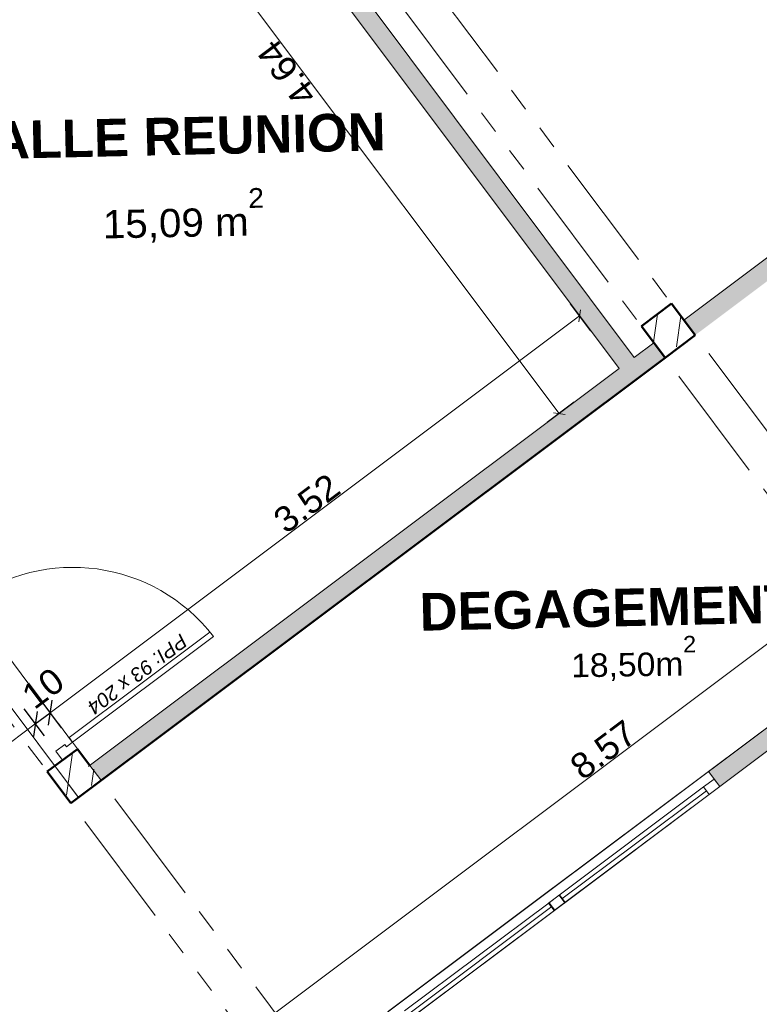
# Model space of a CAD drawing. Extents: x -61922 to 269817, y -51921 to -896.
# Tile 7 of 37: x -49345 to -45411, y -39387 to -34149. Entities that reach past the tile are written whole.
import ezdxf

# ---------------------------------------------------------------- set-up
doc = ezdxf.new("R2010")
doc.units = 0
doc.header["$LTSCALE"] = 0.1
doc.header["$MEASUREMENT"] = 0
doc.linetypes.add('FANTOME2', pattern=[1.25, 0.625, -0.125, 0.125, -0.125, 0.125, -0.125])
doc.layers.get('0').update_dxf_attribs({"lineweight": 9})
doc.layers.get('Defpoints').update_dxf_attribs({"lineweight": 9})
for name, color, linetype, lineweight in [('Cloisons', 7, 'Continuous', 9), ('Cotat_ 1_50', 7, 'Continuous', 9), ('Poteaux', 7, 'Continuous', 9), ('Poutres', 7, 'Continuous', 9), ('Revetement Sols', 7, 'Continuous', 9), ('Texte 2D', 7, 'Continuous', 9)]:
    doc.layers.add(name, color=color, linetype=linetype, lineweight=lineweight)
doc.styles.add('STYLE_GENERE_2', font='swissc.ttf', dxfattribs={"width": 1.25})
doc.styles.add('STYLE_GENERE_4', font='ariali.ttf')
doc.styles.add('STYLE_GENERE_6', font='arialbd.ttf')
doc.dimstyles.new('COTATION_EN_M', dxfattribs={"dimtxt": 135, "dimasz": 45, "dimexe": 80, "dimexo": 10, "dimgap": 3, "dimtad": 1, "dimlfac": 0.001, "dimzin": 0, "dimdsep": 46, "dimtxsty": 'STYLE_GENERE_2', "dimblk": 'OBLIQUE', "dimcen": 2.5, "dimclrd": 256, "dimclre": 256, "dimclrt": 256, "dimadec": 0, "dimazin": 0, "dimtfac": 1, "dimtix": 1, "dimtmove": 1, "dimatfit": 3, "dimldrblk": 'OBLIQUE', "dimfxl": 100, "dimfxlon": 1, "dimtfillclr": 256, "dimtolj": 1, "dimtzin": 1, "dimlwd": -1, "dimarcsym": 0})
doc.dimstyles.new('COTE CM', dxfattribs={"dimtxt": 135, "dimasz": 95, "dimexe": 80, "dimexo": 10, "dimgap": 10, "dimtad": 1, "dimdec": 0, "dimlfac": 0.1, "dimzin": 0, "dimtxsty": 'STYLE_GENERE_2', "dimblk": 'OBLIQUE', "dimcen": 0.09, "dimclrd": 256, "dimclre": 256, "dimclrt": 256, "dimadec": 0, "dimazin": 0, "dimtfac": 1, "dimtdec": 0, "dimtmove": 1, "dimatfit": 3, "dimfxl": 100, "dimfxlon": 1, "dimtolj": 1, "dimtzin": 0, "dimarcsym": 0})
pattern_1 = [(81.8604, (-49431.77, -45033.68), (-123.7407, 17.6982), [])]

# ---------------------------------------------------------------- blocks, each defined once
blk = doc.blocks.new('Baie Porte libre', base_point=(-22620.7, 257555.9))
at = {"layer": 'Cloisons', "linetype": 'Continuous'}
for p, q in [((-23370.7, 257555.9), (-23370.7, 257455.9)), ((-21870.7, 257555.9), (-21870.7, 257455.9))]:
    blk.add_line(p, q, dxfattribs=at)
blk = doc.blocks.new('_Oblique')
at = {"color": 0, "linetype": 'ByBlock', "lineweight": -2}
blk.add_line((-0.5, -0.5), (0.5, 0.5), dxfattribs=at)
blk = doc.blocks.new('*D922')
at = {"lineweight": -2, "ltscale": 10, "transparency": 16777216}
for p, q in [((-56987.3, -37903.4), (-57131.3, -38011.4)), ((-48648.3, -49025.8), (-48792.4, -49133.8))]:
    blk.add_line(p, q, dxfattribs=at)
at = {"ltscale": 10, "transparency": 16777216}
blk.add_line((-48728.3, -49085.8), (-57067.3, -37963.4), dxfattribs=at)
at = {"layer": 'Defpoints', "color": 0, "ltscale": 10, "transparency": 16777216}
for p in [(-55844.8, -37046.8), (-57067.3, -37963.4), (-47505.8, -48169.3)]:
    blk.add_point(p, dxfattribs=at)
at = {"ltscale": 10, "transparency": 16777216, "xscale": 45, "yscale": 45, "zscale": 45}
for p, rotation in [((-57067.3, -37963.4), 126.8603809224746), ((-48728.3, -49085.8), 306.8603809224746)]:
    blk.add_blockref('_Oblique', p, dxfattribs=dict(at, rotation=rotation))
at = {"ltscale": 10, "transparency": 16777216, "insert": (-52955.7, -43568), "char_height": 135, "attachment_point": 5, "rotation": 126.8604, "style": 'STYLE_GENERE_2'}
blk.add_mtext('\\A1;13.90', dxfattribs=at)
blk = doc.blocks.new('*D925')
at = {"lineweight": -2, "ltscale": 10, "transparency": 16777216}
for p, q in [((-42710.6, -35601.9), (-42818.6, -35457.9)), ((-49563.8, -40740), (-49671.7, -40596))]:
    blk.add_line(p, q, dxfattribs=at)
at = {"ltscale": 10, "transparency": 16777216}
blk.add_line((-49623.8, -40660), (-42770.6, -35521.9), dxfattribs=at)
at = {"layer": 'Defpoints', "color": 0, "ltscale": 10, "transparency": 16777216}
for p in [(-42770.6, -35521.9), (-42557.4, -35806.2), (-49410.6, -40944.3)]:
    blk.add_point(p, dxfattribs=at)
at = {"ltscale": 10, "transparency": 16777216, "xscale": 45, "yscale": 45, "zscale": 45}
for p, rotation in [((-42770.6, -35521.9), 36.86038092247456), ((-49623.8, -40660), 216.8603809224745)]:
    blk.add_blockref('_Oblique', p, dxfattribs=dict(at, rotation=rotation))
at = {"ltscale": 10, "transparency": 16777216, "insert": (-46240.5, -38033.1), "char_height": 135, "attachment_point": 5, "rotation": 36.8604, "style": 'STYLE_GENERE_2'}
blk.add_mtext('\\A1;8.57', dxfattribs=at)
blk = doc.blocks.new('*D931')
at = {"lineweight": -2, "ltscale": 10, "transparency": 16777216}
for p, q in [((-48711.2, -32591.6), (-48603.3, -32735.7)), ((-51194, -34453.1), (-51086.1, -34597.1))]:
    blk.add_line(p, q, dxfattribs=at)
at = {"ltscale": 10, "transparency": 16777216}
blk.add_line((-51134.1, -34533.1), (-48651.3, -32671.7), dxfattribs=at)
at = {"layer": 'Defpoints', "color": 0, "ltscale": 10, "transparency": 16777216}
for p in [(-48934.3, -32294.2), (-48651.3, -32671.7), (-51417.7, -34154.8)]:
    blk.add_point(p, dxfattribs=at)
at = {"ltscale": 10, "transparency": 16777216, "xscale": 45, "yscale": 45, "zscale": 45}
for p, rotation in [((-48651.3, -32671.7), 36.86038092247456), ((-51134.1, -34533.1), 216.8603809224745)]:
    blk.add_blockref('_Oblique', p, dxfattribs=dict(at, rotation=rotation))
at = {"ltscale": 10, "transparency": 16777216, "insert": (-49936, -33544.5), "char_height": 135, "attachment_point": 5, "rotation": 36.8604, "style": 'STYLE_GENERE_2'}
blk.add_mtext('\\A1;3.10', dxfattribs=at)
blk = doc.blocks.new('*D937')
at = {"lineweight": -2, "ltscale": 10, "transparency": 16777216}
for p, q in [((-45537.1, -33086.2), (-45681.1, -33194.2)), ((-44358.7, -34658), (-44502.7, -34766))]:
    blk.add_line(p, q, dxfattribs=at)
at = {"ltscale": 10, "transparency": 16777216}
blk.add_line((-45617.1, -33146.2), (-44438.7, -34718), dxfattribs=at)
at = {"layer": 'Defpoints', "color": 0, "ltscale": 10, "transparency": 16777216}
for p in [(-44484.7, -32297.1), (-43836.6, -34266.6), (-44438.7, -34718)]:
    blk.add_point(p, dxfattribs=at)
at = {"ltscale": 10, "transparency": 16777216, "xscale": 45, "yscale": 45, "zscale": 45}
for p, rotation in [((-45617.1, -33146.2), 126.8603809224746), ((-44438.7, -34718), 306.8603809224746)]:
    blk.add_blockref('_Oblique', p, dxfattribs=dict(at, rotation=rotation))
at = {"ltscale": 10, "transparency": 16777216, "insert": (-45085.8, -33975.5), "char_height": 135, "attachment_point": 5, "rotation": 126.8604, "style": 'STYLE_GENERE_2'}
blk.add_mtext('\\A1;1.96', dxfattribs=at)
blk = doc.blocks.new('*D945')
at = {"lineweight": -2, "ltscale": 10, "transparency": 16777216}
for p, q in [((-49175.8, -32475.2), (-49319.8, -32583.2)), ((-46395, -36184.1), (-46539, -36292.1))]:
    blk.add_line(p, q, dxfattribs=at)
at = {"ltscale": 10, "transparency": 16777216}
blk.add_line((-49255.8, -32535.2), (-46475, -36244.1), dxfattribs=at)
at = {"layer": 'Defpoints', "color": 0, "ltscale": 10, "transparency": 16777216}
for p in [(671.9, -896.2), (-48934.3, -32294.2), (-46475, -36244.1)]:
    blk.add_point(p, dxfattribs=at)
at = {"ltscale": 10, "transparency": 16777216, "xscale": 45, "yscale": 45, "zscale": 45}
for p, rotation in [((-49255.8, -32535.2), 126.8603809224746), ((-46475, -36244.1), 306.8603809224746)]:
    blk.add_blockref('_Oblique', p, dxfattribs=dict(at, rotation=rotation))
at = {"ltscale": 10, "transparency": 16777216, "insert": (-47923.2, -34433), "char_height": 135, "attachment_point": 5, "rotation": 126.8604, "style": 'STYLE_GENERE_2'}
blk.add_mtext('\\A1;4.64', dxfattribs=at)
blk = doc.blocks.new('*D955')
at = {"lineweight": -2, "ltscale": 10, "transparency": 16777216}
for p, q in [((-39282.5, -36800.6), (-39174.6, -36944.6)), ((-45605.2, -41790.9), (-45713.2, -41646.9))]:
    blk.add_line(p, q, dxfattribs=at)
at = {"ltscale": 10, "transparency": 16777216}
blk.add_line((-45665.2, -41710.9), (-39222.6, -36880.6), dxfattribs=at)
at = {"layer": 'Defpoints', "color": 0, "ltscale": 10, "transparency": 16777216}
for p in [(-40656.3, -34968.3), (-39222.6, -36880.6), (-45499.5, -41931.9)]:
    blk.add_point(p, dxfattribs=at)
at = {"ltscale": 10, "transparency": 16777216, "xscale": 45, "yscale": 45, "zscale": 45}
for p, rotation in [((-39222.6, -36880.6), 36.86038092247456), ((-45665.2, -41710.9), 216.8603809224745)]:
    blk.add_blockref('_Oblique', p, dxfattribs=dict(at, rotation=rotation))
at = {"ltscale": 10, "transparency": 16777216, "insert": (-42487.2, -39237.9), "char_height": 135, "attachment_point": 5, "rotation": 36.8604, "style": 'STYLE_GENERE_2'}
blk.add_mtext('\\A1;8.05', dxfattribs=at)
blk = doc.blocks.new('*D956')
at = {"lineweight": -2, "ltscale": 10, "transparency": 16777216}
for p, q in [((-49322.1, -37815.3), (-49214.2, -37959.3)), ((-50562.8, -38745.5), (-50454.8, -38889.5))]:
    blk.add_line(p, q, dxfattribs=at)
at = {"ltscale": 10, "transparency": 16777216}
blk.add_line((-50502.8, -38825.5), (-49262.2, -37895.3), dxfattribs=at)
at = {"layer": 'Defpoints', "color": 0, "ltscale": 10, "transparency": 16777216}
for p in [(-49891.5, -37055.9), (-49262.2, -37895.3), (-51132.2, -37986)]:
    blk.add_point(p, dxfattribs=at)
at = {"ltscale": 10, "transparency": 16777216, "xscale": 45, "yscale": 45, "zscale": 45}
for p, rotation in [((-49262.2, -37895.3), 36.86038092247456), ((-50502.8, -38825.5), 216.8603809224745)]:
    blk.add_blockref('_Oblique', p, dxfattribs=dict(at, rotation=rotation))
at = {"ltscale": 10, "transparency": 16777216, "insert": (-49925.8, -38302.6), "char_height": 135, "attachment_point": 5, "rotation": 36.8604, "style": 'STYLE_GENERE_2'}
blk.add_mtext('\\A1;1.55', dxfattribs=at)
blk = doc.blocks.new('*D957')
at = {"lineweight": -2, "ltscale": 10, "transparency": 16777216}
for p, q in [((-49322.1, -37815.3), (-49214.2, -37959.3)), ((-49122.5, -37915.6), (-49230.5, -37771.6)), ((-49262.2, -37895.3), (-49182.5, -37835.6))]:
    blk.add_line(p, q, dxfattribs=at)
at = {"layer": 'Defpoints', "color": 0, "ltscale": 10, "transparency": 16777216}
for p in [(-49891.5, -37055.9), (-49182.5, -37835.6), (-48972.1, -38116.3)]:
    blk.add_point(p, dxfattribs=at)
at = {"lineweight": -2, "ltscale": 10, "transparency": 16777216, "xscale": 95, "yscale": 95, "zscale": 95}
for p, rotation in [((-49182.5, -37835.6), 36.86038092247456), ((-49262.2, -37895.3), 216.8603809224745)]:
    blk.add_blockref('_Oblique', p, dxfattribs=dict(at, rotation=rotation))
at = {"ltscale": 10, "transparency": 16777216, "insert": (-49220.6, -37705.7), "char_height": 135, "attachment_point": 5, "rotation": 36.8604, "style": 'STYLE_GENERE_2'}
blk.add_mtext('\\A1;10', dxfattribs=at)
blk = doc.blocks.new('*D958')
at = {"lineweight": -2, "ltscale": 10, "transparency": 16777216}
for p, q in [((-46306.9, -35804.6), (-46414.9, -35660.6)), ((-49122.5, -37915.6), (-49230.5, -37771.6))]:
    blk.add_line(p, q, dxfattribs=at)
at = {"ltscale": 10, "transparency": 16777216}
blk.add_line((-49182.5, -37835.6), (-46366.9, -35724.6), dxfattribs=at)
at = {"layer": 'Defpoints', "color": 0, "ltscale": 10, "transparency": 16777216}
for p in [(-46366.9, -35724.6), (-46156.5, -36005.3), (-48972.1, -38116.3)]:
    blk.add_point(p, dxfattribs=at)
at = {"ltscale": 10, "transparency": 16777216, "xscale": 45, "yscale": 45, "zscale": 45}
for p, rotation in [((-46366.9, -35724.6), 36.86038092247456), ((-49182.5, -37835.6), 216.8603809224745)]:
    blk.add_blockref('_Oblique', p, dxfattribs=dict(at, rotation=rotation))
at = {"ltscale": 10, "transparency": 16777216, "insert": (-47818.1, -36722.2), "char_height": 135, "attachment_point": 5, "rotation": 36.8604, "style": 'STYLE_GENERE_2'}
blk.add_mtext('\\A1;3.52', dxfattribs=at)

msp = doc.modelspace()

# ---------------------------------------------------------------- hatches: boundary and pattern name
at = {"layer": 'Cloisons'}
msp.add_hatch(color=256, dxfattribs=at).paths.add_polyline_path([(-48934.286, -32294.152), (-46156.474, -36005.306), (-46076.464, -35945.319), (-48854.257, -32234.19)], flags=0)
at = {"layer": 'Cloisons', "linetype": 'Continuous', "lineweight": 60}
for points in [[(-45812.18, -35747.174), (-45752.193, -35827.184), (-43696.983, -34286.309), (-43836.897, -34266.224)], [(-45681.478, -38148.473), (-45621.491, -38228.482), (-44752.586, -37577.029), (-44812.573, -37497.019)], [(-49037.335, -38028.474), (-49117.345, -38088.461), (-49116.838, -38089.137), (-49036.828, -38029.15)]]:
    msp.add_hatch(color=7, dxfattribs=at).paths.add_polyline_path(points, flags=0)
msp.add_hatch(color=7, dxfattribs=at).paths.add_polyline_path([(-48972.067, -38116.272), (-48912.106, -38196.301), (-45912.213, -35947.158), (-45972.2, -35867.148)])
at = {"layer": 'Poteaux', "linetype": 'Continuous', "lineweight": 15}
h = msp.add_hatch(dxfattribs=at)
h.set_pattern_fill('ANSI31', scale=1000, style=0)
h.set_pattern_definition(pattern_1)
h.paths.add_polyline_path([(-45757.926, -35819.538), (-45877.899, -35659.519), (-46037.919, -35779.492), (-45917.945, -35939.512)], flags=0)
h = msp.add_hatch(dxfattribs=at)
h.set_pattern_fill('ANSI31', scale=1000, style=0)
h.set_pattern_definition(pattern_1)
h.paths.add_polyline_path([(-48912.674, -38186.036), (-49032.648, -38026.016), (-49192.668, -38145.99), (-49072.694, -38306.01)], flags=0)

# ---------------------------------------------------------------- linework, layer by layer
at = {"lineweight": 50}
for p, q in [((-46037.919, -35779.492), (-45877.903, -35659.522)), ((-45877.903, -35659.522), (-45752.188, -35827.182)), ((-45912.208, -35947.156), (-46037.919, -35779.492)), ((-45752.188, -35827.182), (-45912.208, -35947.156)), ((-45912.208, -35947.156), (-49072.126, -38316.274)), ((-49036.828, -38029.15), (-49198.163, -38148.166)), ((-49037.159, -38029.395), (-48972.067, -38116.272)), ((-49072.126, -38316.274), (-49198.163, -38148.166))]:
    msp.add_line(p, q, dxfattribs=at)
msp.add_line((-48967.53, -38112.87), (-48979.014, -38121.48))
at = {"layer": 'Cloisons', "color": 7, "linetype": 'Continuous'}
for p, q in [((-46076.464, -35945.319), (-48854.257, -32234.19)), ((-43836.897, -34266.224), (-45812.18, -35747.174)), ((-45972.2, -35867.148), (-46076.464, -35945.319)), ((-46156.474, -36005.306), (-48967.53, -38112.87)), ((-44415.926, -37199.637), (-45681.478, -38148.473)), ((-45621.491, -38228.482), (-44752.586, -37577.029)), ((-49117.345, -38088.461), (-49037.335, -38028.474)), ((-49036.828, -38029.15), (-49037.335, -38028.474)), ((-49117.345, -38088.461), (-49116.838, -38089.137)), ((-45621.491, -38228.482), (-45681.478, -38148.473))]:
    msp.add_line(p, q, dxfattribs=at)
at = {"layer": 'Cloisons'}
for p, q in [((-48934.286, -32294.152), (-46156.474, -36005.306)), ((-48333.431, -37406.99), (-49082.325, -37968.466)), ((-49064.329, -37992.469), (-48314.796, -37430.514)), ((-49082.325, -37968.466), (-49064.329, -37992.469)), ((-49153.337, -38040.455), (-49105.331, -38004.463)), ((-49105.331, -38004.463), (-49096.333, -38016.464)), ((-49096.333, -38016.464), (-49064.329, -37992.469)), ((-49064.329, -37992.469), (-49037.335, -38028.474)), ((-49117.345, -38088.461), (-49153.337, -38040.455)), ((-45681.478, -38148.473), (-46561.588, -38808.326)), ((-45681.478, -38148.473), (-46561.588, -38808.326)), ((-46561.588, -38808.326), (-45681.478, -38148.473)), ((-46501.601, -38888.336), (-45621.491, -38228.482)), ((-46475.587, -38806.341), (-45707.492, -38230.468)), ((-46460.591, -38826.343), (-45692.495, -38250.471)), ((-46445.594, -38846.346), (-45677.498, -38270.473)), ((-46503.172, -38764.53), (-47383.282, -39424.384)), ((-46503.172, -38764.53), (-47383.282, -39424.384)), ((-47383.282, -39424.384), (-46503.172, -38764.53)), ((-46531.594, -38848.331), (-46475.587, -38806.341)), ((-46529.186, -38846.526), (-46473.179, -38804.535)), ((-46475.587, -38806.341), (-46445.594, -38846.346)), ((-46473.179, -38804.535), (-46443.185, -38844.54)), ((-47323.295, -39504.394), (-46443.185, -38844.54)), ((-47297.281, -39422.398), (-46529.186, -38846.526)), ((-47282.285, -39442.401), (-46514.189, -38866.528)), ((-46501.601, -38888.336), (-46531.594, -38848.331)), ((-46499.192, -38886.531), (-46529.186, -38846.526)), ((-46445.594, -38846.346), (-46501.601, -38888.336)), ((-46443.185, -38844.54), (-46499.192, -38886.531)), ((-47267.288, -39462.403), (-46499.192, -38886.531))]:
    msp.add_line(p, q, dxfattribs=at)
at = {"layer": 'Cloisons', "color": 59, "linetype": 'Continuous', "lineweight": 20}
for p, q in [((-49037.335, -38028.474), (-49045.336, -38034.472)), ((-49045.336, -38034.472), (-49109.344, -38082.462)), ((-49109.344, -38082.462), (-49117.345, -38088.461)), ((-45707.492, -38230.468), (-45651.485, -38188.478)), ((-45677.498, -38270.473), (-45707.492, -38230.468)), ((-45621.491, -38228.482), (-45677.498, -38270.473)), ((-45651.485, -38188.478), (-45621.491, -38228.482))]:
    msp.add_line(p, q, dxfattribs=at)
at = {"layer": 'Cloisons'}
msp.add_arc((-49060.852, -38002.354), 940, 37.469644, 126.860403, dxfattribs=at)
at = {"layer": 'Cotat_ 1_50', "color": 7, "linetype": 'Continuous', "lineweight": 20}
msp.add_line((-46028.906, -38533.938), (-45878.888, -38421.463), dxfattribs=at)
at = {"layer": 'Poteaux', "color": 7, "linetype": 'Continuous'}
for p, q in [((-45877.899, -35659.519), (-46037.919, -35779.492)), ((-45757.926, -35819.538), (-45877.899, -35659.519)), ((-46037.919, -35779.492), (-45917.945, -35939.512))]:
    msp.add_line(p, q, dxfattribs=at)
at = {"layer": 'Poutres', "color": 7, "linetype": 'FANTOME2', "ltscale": 10000}
for p, q in [((-48678.693, -31924.253), (-44612.552, -37347.055)), ((-48838.707, -32044.235), (-44772.572, -37467.029)), ((-51837.234, -34292.192), (-47773.034, -39716.597)), ((-51997.254, -34412.166), (-47933.054, -39836.57))]:
    msp.add_line(p, q, dxfattribs=at)
at = {"layer": 'Poutres'}
msp.add_line((-44772.572, -37467.029), (-47773.034, -39716.597), dxfattribs=at)
at = {"layer": 'Revetement Sols', "color": 7, "linetype": 'Continuous', "lineweight": 20}
msp.add_line((-49032.23, -38286.363), (-49932.089, -37086.136), dxfattribs=at)

# ---------------------------------------------------------------- block references
at = {"layer": 'Cloisons', "color": 7, "linetype": 'Continuous', "lineweight": 20, "rotation": 36.86040346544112}
msp.add_blockref('Baie Porte libre', (-49692.258, -38656.228), dxfattribs=at)

# ---------------------------------------------------------------- texts
at = {"layer": 'Cloisons', "style": 'STYLE_GENERE_4'}
msp.add_text('PPI: 93 x 204', height=75, rotation=216.860403, dxfattribs=at).set_placement((-48489.4, -37411.885))
at = {"layer": 'Revetement Sols', "color": 7, "linetype": 'Continuous', "lineweight": 20, "attachment_point": 7, "style": 'STYLE_GENERE_2'}
for s, insert, char_height, rotation in [('{15,09 m\\A1{\\H0.7x;\\S2^  ;}}', (-48900.854, -35340.463), 150, 1.120699), ('18,50m{\\A1;\\H0.7x;\\S2^  ;}', (-46410.446, -37670.692), 125, 0.939328)]:
    msp.add_mtext(s, dxfattribs=dict(at, insert=insert, char_height=char_height, rotation=rotation))
at = {"layer": 'Texte 2D', "color": 7, "style": 'STYLE_GENERE_6'}
for s, p in [('SALLE REUNION', (-49677.193, -34894.38)), ('DEGAGEMENT', (-47215.478, -37399.914))]:
    msp.add_text(s, height=200, rotation=1.282145, dxfattribs=at).set_placement(p)

# ---------------------------------------------------------------- dimensions: what is measured, and where the dimension line sits
at = {"ltscale": 10}
for base, p1, p2, angle, picture, middle in [((-46475.035, -36244.115), (-48934.286, -32294.152), (671.887, -896.158), 126.860381, '*D945', (-47923.248, -34433.018)), ((-48651.259, -32671.652), (-51417.678, -34154.817), (-48934.286, -32294.152), 36.860381, '*D931', (-49936.027, -33544.535)), ((-44438.704, -34717.985), (-44484.667, -32297.132), (-43836.628, -34266.584), 126.860381, '*D937', (-45085.767, -33975.458)), ((-39222.552, -36880.625), (-45499.5, -41931.943), (-40656.29, -34968.312), 36.860381, '*D955', (-42487.243, -39237.936)), ((-42770.586, -35521.932), (-49410.595, -40944.342), (-42557.426, -35806.244), 36.860381, '*D925', (-46240.539, -38033.136)), ((-46366.903, -35724.636), (-48972.067, -38116.272), (-46156.474, -36005.306), 36.860381, '*D958', (-47818.121, -36722.204)), ((-57067.278, -37963.399), (-47505.841, -48169.263), (-55844.774, -37046.839), 126.860381, '*D922', (-52955.656, -43567.98)), ((-49262.15, -37895.321), (-51132.181, -37986.015), (-49891.535, -37055.851), 36.860381, '*D956', (-49925.842, -38302.557))]:
    dim = msp.add_linear_dim(base=base, p1=p1, p2=p2, angle=angle, dimstyle='COTATION_EN_M', dxfattribs=at)
    dim.commit()
    dim.dimension.update_dxf_attribs({"geometry": picture, "text_midpoint": middle})
dim = msp.add_linear_dim(base=(-49182.497, -37835.601), p1=(-49891.535, -37055.851), p2=(-48972.067, -38116.272), angle=36.860381, dimstyle='COTE CM', dxfattribs=at)
dim.commit()
dim.dimension.update_dxf_attribs({"geometry": '*D957', "text_midpoint": (-49172.986, -37769.103), "dimtype": 160})

doc.saveas('drawing.dxf')
